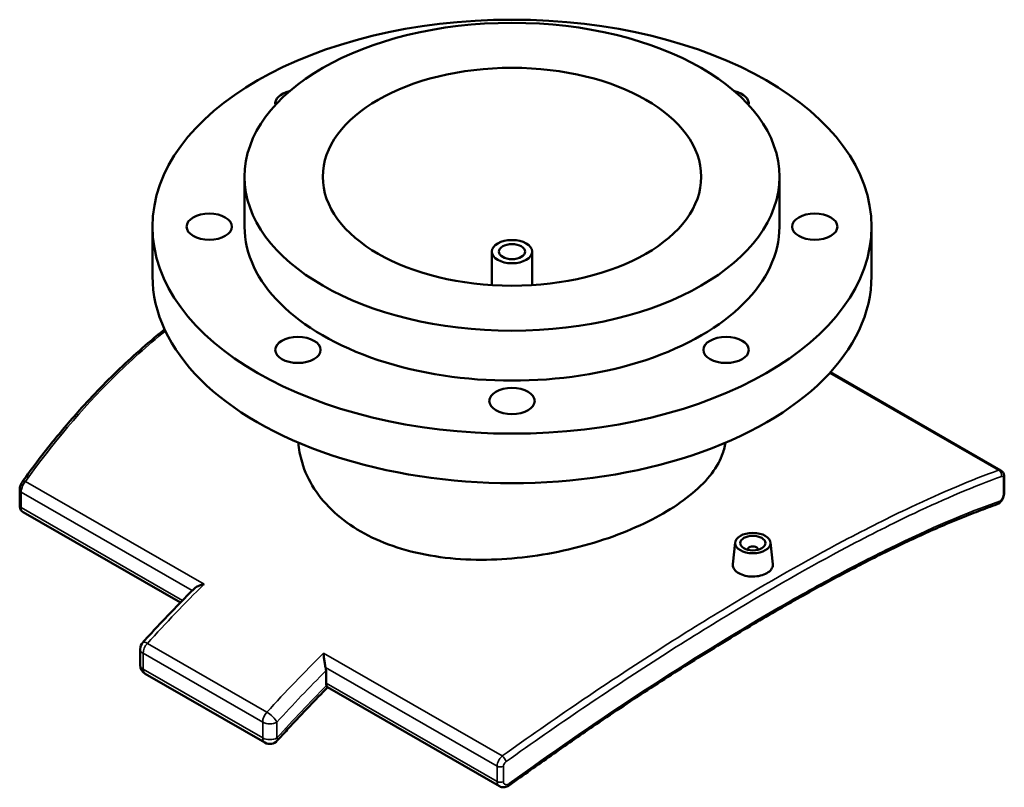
# Model space of a CAD drawing. Header units: millimetres. Extents: x -203 to 1305, y -1114 to 1124.
# Tile 8 of 8: x 914 to 1305, y 820 to 1124. Entities that reach past the tile are written whole.
import ezdxf

# ---------------------------------------------------------------- set-up
doc = ezdxf.new("R2010")
doc.units = ezdxf.units.MM
doc.layers.add('Visible (ANSI)', color=7, linetype='Continuous', lineweight=50)
doc.layers.add('Visible Narrow (ANSI)', color=7, linetype='Continuous', lineweight=35)

msp = doc.modelspace()

# ---------------------------------------------------------------- linework, layer by layer
at = {"layer": 'Visible (ANSI)'}
for p, q in [((1003.411, 1042.389), (1003.411, 1062.174)), ((1215.411, 1042.389), (1215.411, 1062.174)), ((966.911, 1022.768), (966.911, 1042.389)), ((1251.911, 1022.768), (1251.911, 1042.389)), ((1101.411, 1019.231), (1101.411, 1032.497)), ((1117.411, 1019.231), (1117.411, 1032.497)), ((1235.619, 984.666), (1303.214, 945.741)), ((1304.544, 943.14), (1304.544, 937.059)), ((914.279, 937.953), (914.279, 931.872)), ((977.967, 893.361), (915.609, 929.271)), ((1197.884, 917.194), (1196.956, 908.534)), ((1211.857, 917.194), (1212.787, 908.526)), ((1202.871, 914.306), (1202.871, 914.493)), ((1206.871, 914.306), (1206.871, 914.493)), ((962.045, 868.6), (962.045, 874.891)), ((964.049, 865.133), (1011.425, 837.851)), ((1035.695, 866.374), (1035.695, 861.476)), ((1104.414, 820.545), (1036.264, 859.79))]:
    msp.add_line(p, q, dxfattribs=at)
for centre, start, end in [((966.045, 874.891), 137.68316, 180), ((966.045, 868.6), 180, 240.06401), ((1013.422, 841.318), 240.06401, 317.96623)]:
    msp.add_arc(centre, 4, start, end, dxfattribs=at)
for centre, major_axis in [((1109.411, 1042.389), (-142.5, 0)), ((1109.411, 1062.174), (-106, 0)), ((1109.411, 1062.174), (-75, 0)), ((989.411, 1042.389), (-9, 0)), ((1229.411, 1042.389), (-9, 0)), ((1109.411, 1032.497), (-8, 0)), ((1109.411, 1032.497), (-5.2, 0)), ((1024.559, 993.526), (-9, 0)), ((1194.264, 993.526), (-9, 0)), ((1109.411, 973.286), (-9, 0)), ((1204.871, 916.945), (-7, 0)), ((1204.871, 916.945), (-5, 0))]:
    msp.add_ellipse(centre, major_axis=major_axis, ratio=0.5758617, dxfattribs=at)
for centre, major_axis, ratio, start_param, end_param in [((1024.559, 1091.253), (-9, 0), 0.5758617, 5.08733, 6.4054175), ((1194.264, 1091.253), (9, 0), 0.5758617, 6.1609531, 7.4790406), ((1109.411, 1042.389), (-106, 0), 0.5758617, 0, 3.1415927), ((1109.411, 1022.768), (-142.5, 0), 0.5758617, 0, 3.1415927), ((1204.871, 914.493), (-2, 0), 0.5758617, 2.9729035, 6.4518745), ((1038.524, 863.104), (-1.996, -3.466), 0.5780931, 5.4958534, 5.8487475)]:
    msp.add_ellipse(centre, major_axis=major_axis, ratio=ratio, start_param=start_param, end_param=end_param, dxfattribs=at)
for points, knots in [([(971.705, 1001.662), (969.487, 999.882), (967.291, 998.061), (962.067, 993.588), (959.062, 990.897), (953.144, 985.363), (950.232, 982.52), (944.505, 976.688), (941.69, 973.699), (934.776, 966.053), (930.739, 961.307), (922.894, 951.523), (919.086, 946.485), (915.393, 941.311)], [18.8826656, 18.8826656, 18.8826656, 18.8826656, 19.8949133, 19.8949133, 21.3159785, 21.3159785, 22.7370437, 22.7370437, 24.158109, 24.158109, 26.2897068, 26.2897068, 28.4213047, 28.4213047, 28.4213047, 28.4213047]), ([(1024.728, 956.77), (1024.933, 954.189), (1025.413, 951.567), (1027.257, 945.38), (1028.889, 941.837), (1033.209, 935.141), (1035.902, 931.983), (1042.133, 926.28), (1045.673, 923.736), (1053.225, 919.387), (1057.489, 917.438), (1066.766, 914.21), (1071.778, 912.931), (1082.225, 911.123), (1087.667, 910.593), (1098.604, 910.236), (1104.099, 910.409), (1114.723, 911.306), (1120.218, 912.061), (1131.155, 914.161), (1136.598, 915.504), (1147.045, 918.663), (1152.057, 920.48), (1161.334, 924.422), (1165.598, 926.546), (1173.15, 930.895), (1176.689, 933.264), (1182.92, 938.253), (1185.613, 940.873), (1189.934, 946.218), (1191.565, 948.949), (1193.304, 953.364), (1193.754, 955.058), (1193.996, 956.729)], [19.6648943, 19.6648943, 19.6648943, 19.6648943, 20.8260527, 20.8260527, 22.428117, 22.428117, 24.0301814, 24.0301814, 25.6322457, 25.6322457, 27.2343101, 27.2343101, 28.8363744, 28.8363744, 30.4384388, 30.4384388, 32.0405031, 32.0405031, 33.6424695, 33.6424695, 35.2444359, 35.2444359, 36.8464022, 36.8464022, 38.4483686, 38.4483686, 40.050335, 40.050335, 41.6523013, 41.6523013, 43.2542677, 43.2542677, 44.2572748, 44.2572748, 44.2572748, 44.2572748]), ([(1303.214, 945.741), (1303.449, 945.605), (1303.653, 945.434), (1303.981, 945.068), (1304.106, 944.875), (1304.297, 944.501), (1304.364, 944.318), (1304.463, 943.966), (1304.495, 943.796), (1304.535, 943.466), (1304.544, 943.305), (1304.544, 943.144), (1304.544, 943.142), (1304.544, 943.14)], [0.08970365, 0.08970365, 0.08970365, 0.08970365, 0.12086933, 0.12086933, 0.15248917, 0.15248917, 0.18410902, 0.18410902, 0.21572886, 0.21572886, 0.2473487, 0.2473487, 0.24780287, 0.24780287, 0.24780287, 0.24780287]), ([(915.393, 941.311), (915.255, 941.117), (915.131, 940.916), (914.906, 940.498), (914.805, 940.283), (914.627, 939.84), (914.549, 939.613), (914.421, 939.152), (914.37, 938.918), (914.299, 938.442), (914.279, 938.201), (914.279, 937.953)], [0, 0, 0, 0, 0.04956061, 0.04956061, 0.09912122, 0.09912122, 0.14868183, 0.14868183, 0.19824244, 0.19824244, 0.24780305, 0.24780305, 0.24780305, 0.24780305]), ([(1304.544, 937.059), (1304.544, 936.671), (1304.495, 936.297), (1304.331, 935.563), (1304.215, 935.205), (1303.925, 934.516), (1303.752, 934.185), (1303.344, 933.564), (1303.112, 933.273), (1302.534, 932.737), (1302.19, 932.482), (1301.702, 932.312)], [0, 0, 0, 0, 0.07771731, 0.07771731, 0.15543462, 0.15543462, 0.23315192, 0.23315192, 0.31086923, 0.31086923, 0.38858654, 0.38858654, 0.38858654, 0.38858654]), ([(914.279, 931.872), (914.279, 931.714), (914.287, 931.553), (914.327, 931.223), (914.358, 931.053), (914.456, 930.702), (914.522, 930.519), (914.712, 930.144), (914.836, 929.952), (915.164, 929.583), (915.37, 929.408), (915.609, 929.271)], [0, 0, 0, 0, 0.03161923, 0.03161923, 0.06323845, 0.06323845, 0.09485768, 0.09485768, 0.1264769, 0.1264769, 0.15809613, 0.15809613, 0.15809613, 0.15809613]), ([(1301.702, 932.312), (1299.293, 931.474), (1296.833, 930.578), (1291.81, 928.672), (1289.248, 927.662), (1284.024, 925.53), (1281.361, 924.407), (1275.938, 922.05), (1273.178, 920.815), (1267.562, 918.237), (1264.706, 916.893), (1258.902, 914.097), (1255.954, 912.645), (1249.969, 909.635), (1246.932, 908.077), (1240.774, 904.858), (1237.652, 903.197), (1231.329, 899.774), (1228.127, 898.013), (1221.649, 894.391), (1218.373, 892.531), (1211.75, 888.718), (1208.403, 886.763), (1201.647, 882.763), (1198.236, 880.717), (1191.358, 876.538), (1187.89, 874.404), (1180.902, 870.053), (1177.383, 867.834), (1170.298, 863.318), (1166.734, 861.019), (1159.566, 856.344), (1155.963, 853.968), (1148.726, 849.143), (1145.091, 846.693), (1135.974, 840.482), (1130.475, 836.677), (1119.445, 828.922), (1113.913, 824.972), (1108.376, 820.955)], [0, 0, 0, 0, 1.4079832, 1.4079832, 2.8159665, 2.8159665, 4.2239497, 4.2239497, 5.631933, 5.631933, 7.0399162, 7.0399162, 8.4478995, 8.4478995, 9.8558827, 9.8558827, 11.2638659, 11.2638659, 12.6718492, 12.6718492, 14.0798324, 14.0798324, 15.4878157, 15.4878157, 16.8957989, 16.8957989, 18.3037822, 18.3037822, 19.7117654, 19.7117654, 21.1197487, 21.1197487, 22.5277319, 22.5277319, 23.9357151, 23.9357151, 26.04769, 26.04769, 28.1596649, 28.1596649, 28.1596649, 28.1596649]), ([(1199.261, 904.987), (1198.556, 905.392), (1197.946, 905.909), (1197.138, 907.046), (1196.939, 907.666), (1196.94, 908.342), (1196.946, 908.438), (1196.956, 908.534)], [2.38997321, 2.38997321, 2.38997321, 2.38997321, 2.68874834, 2.68874834, 2.98752346, 2.98752346, 3.03606254, 3.03606254, 3.03606254, 3.03606254]), ([(1212.786, 908.526), (1212.796, 908.433), (1212.802, 908.341), (1212.801, 907.684), (1212.601, 907.08), (1211.791, 905.967), (1211.18, 905.457), (1209.772, 904.646), (1208.881, 904.291), (1206.927, 903.813), (1205.865, 903.69), (1203.874, 903.673), (1202.811, 903.779), (1200.857, 904.233), (1199.965, 904.581), (1199.261, 904.987)], [5.3292104, 5.3292104, 5.3292104, 5.3292104, 5.3774967, 5.3774967, 5.6762148, 5.6762148, 5.974933, 5.974933, 6.2736512, 6.2736512, 6.5723694, 6.5723694, 6.8711445, 6.8711445, 7.1699196, 7.1699196, 7.1699196, 7.1699196]), ([(963.088, 877.584), (964.421, 879.048), (965.758, 880.503), (968.442, 883.395), (969.788, 884.832), (972.489, 887.687), (973.844, 889.106), (976.562, 891.924), (977.925, 893.323), (980.659, 896.104), (982.03, 897.484), (983.405, 898.855)], [1.146367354, 1.146367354, 1.146367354, 1.146367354, 1.161370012, 1.161370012, 1.17637267, 1.17637267, 1.191375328, 1.191375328, 1.206377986, 1.206377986, 1.221380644, 1.221380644, 1.221380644, 1.221380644]), ([(983.405, 898.855), (983.745, 899.194), (984.186, 899.493), (985.063, 899.946), (985.488, 900.12), (986.388, 900.416), (986.869, 900.538), (987.363, 900.63), (987.367, 900.631), (987.371, 900.631)], [0.1415885, 0.1415885, 0.1415885, 0.1415885, 0.32347494, 0.32347494, 0.46865515, 0.46865515, 0.61897933, 0.61897933, 0.62023348, 0.62023348, 0.62023348, 0.62023348]), ([(1034.747, 873.349), (1034.748, 873.346), (1034.748, 873.343), (1034.764, 872.889), (1034.796, 872.393), (1034.89, 871.367), (1034.952, 870.834), (1035.107, 869.733), (1035.203, 869.157), (1035.381, 868.272), (1035.452, 867.954), (1035.527, 867.653)], [-0.00126453, -0.00126453, -0.00126453, -0.00126453, 0, 0, 0.17925656, 0.17925656, 0.3501045, 0.3501045, 0.52341132, 0.52341132, 0.62417803, 0.62417803, 0.62417803, 0.62417803]), ([(1035.695, 866.374), (1035.695, 866.593), (1035.678, 866.843), (1035.611, 867.284), (1035.573, 867.472), (1035.527, 867.653)], [-0.6117182, -0.6117182, -0.6117182, -0.6117182, -0.53125667, -0.53125667, -0.4737728, -0.4737728, -0.4737728, -0.4737728]), ([(1016.393, 838.639), (1017.707, 840.097), (1019.026, 841.546), (1021.672, 844.426), (1023, 845.856), (1025.664, 848.699), (1027.001, 850.111), (1029.681, 852.915), (1031.026, 854.308), (1033.698, 857.049), (1035.026, 858.398), (1036.357, 859.737)], [1.138523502, 1.138523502, 1.138523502, 1.138523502, 1.153823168, 1.153823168, 1.169122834, 1.169122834, 1.1844225, 1.1844225, 1.199722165, 1.199722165, 1.214740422, 1.214740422, 1.214740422, 1.214740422]), ([(1036.264, 859.79), (1036.225, 859.812), (1036.182, 859.853), (1036.054, 860.027), (1035.964, 860.203), (1035.87, 860.446)], [-0.94927644, -0.94927644, -0.94927644, -0.94927644, -0.8848953, -0.8848953, -0.76764562, -0.76764562, -0.76764562, -0.76764562]), ([(1108.376, 820.955), (1108.168, 820.804), (1107.947, 820.67), (1107.481, 820.439), (1107.235, 820.343), (1106.718, 820.199), (1106.447, 820.152), (1105.882, 820.124), (1105.587, 820.144), (1104.994, 820.273), (1104.694, 820.384), (1104.414, 820.545)], [0, 0, 0, 0, 0.04609781, 0.04609781, 0.09219562, 0.09219562, 0.13829344, 0.13829344, 0.18439125, 0.18439125, 0.23048906, 0.23048906, 0.23048906, 0.23048906])]:
    msp.add_open_spline(points, degree=3, knots=knots, dxfattribs=at)
at = {"layer": 'Visible Narrow (ANSI)'}
for p, q in [((1235.354, 984.376), (1302.276, 945.838)), ((987.371, 900.631), (916.547, 941.416)), ((1304.22, 942.512), (1304.22, 936.431)), ((914.864, 931.058), (914.864, 937.138)), ((914.864, 937.138), (982.652, 898.102)), ((978.817, 894.23), (914.864, 931.058)), ((1012.257, 849.918), (964.881, 877.2)), ((963.217, 873.262), (1010.593, 845.98)), ((963.217, 866.971), (963.217, 873.262)), ((1105.572, 832.564), (1034.747, 873.349)), ((1010.593, 839.689), (963.217, 866.971)), ((1035.527, 867.653), (1103.493, 828.514)), ((1103.493, 822.433), (1035.695, 861.476)), ((1010.593, 845.98), (1010.593, 839.689)), ((1016.25, 839.689), (1016.25, 845.98)), ((1103.493, 828.514), (1103.493, 822.433)), ((1105.999, 822.283), (1105.999, 828.363))]:
    msp.add_line(p, q, dxfattribs=at)
for centre, major_axis, ratio, start_param, end_param in [((1301.802, 944.025), (-0.679, 1.881), 0.8356191, 4.0931587, 5.5951983), ((917.021, 940.149), (-1.628, 1.162), 0.4569117, 5.3080716, 6.2831853), ((1302.544, 943.14), (2, 0), 0.5758617, 5.7062483, 6.2831853), ((916.279, 937.953), (-2, 0), 0.5758617, 0, 0.7853982), ((1302.544, 937.059), (2, 0), 0.5758617, 5.7062483, 6.2831853), ((1301.045, 934.201), (0.657, -1.889), 0.8367171, 0, 0.9603093), ((916.279, 931.872), (-2, 0), 0.5758617, 0, 0.7853982), ((1085.723, 637.61), (207.098, 359.632), 0.5780931, 1.1252375, 1.2078934), ((966.045, 874.891), (-4, 0), 0.5758617, 0, 0.7853982), ((966.045, 874.891), (-2.958, 2.693), 0.2896611, 5.3608825, 6.2831853), ((966.045, 874.891), (1.996, 3.466), 0.5780931, 1.2078934, 2.3542608), ((1133.099, 610.328), (-207.098, -359.632), 0.5780931, 4.2668302, 4.3494861), ((966.045, 868.6), (-4, 0), 0.5758617, 0, 0.7853982), ((966.045, 868.6), (-1.996, -3.466), 0.5780931, 5.4958534, 6.2831853), ((1135.928, 608.699), (205.102, 356.166), 0.5780931, 1.1355866, 1.2078934), ((1135.928, 608.699), (-201.609, -350.1), 0.5780931, 4.2829017, 4.3573299), ((1013.422, 847.609), (-1.996, -3.466), 0.5780931, 4.3494861, 5.4958534), ((1013.422, 847.609), (-2.958, 2.693), 0.2896611, 3.7900862, 5.3608825), ((1013.422, 847.609), (4, 0), 0.5758617, 3.9269908, 5.4977871), ((1013.422, 841.318), (-4, 0), 0.5758617, 0.7853982, 2.3561945), ((1013.422, 841.318), (-1.996, -3.466), 0.5780931, 5.4958534, 6.2831853), ((1013.422, 841.318), (2.971, -2.678), 0.2836688, 0, 0.6470773), ((1106.046, 831.297), (-1.165, 1.626), 0.2330891, 3.9221861, 5.4242257), ((1104.908, 829.329), (2, 0), 0.5758617, 3.9269908, 5.289326), ((1104.908, 823.248), (-2, 0), 0.5758617, 0.7853982, 2.1477333), ((1107.201, 822.574), (1.174, -1.619), 0.230117, 0, 0.77855)]:
    msp.add_ellipse(centre, major_axis=major_axis, ratio=ratio, start_param=start_param, end_param=end_param, dxfattribs=at)
for points, knots in [([(916.547, 941.416), (927.215, 956.338), (938.846, 970.12), (958.009, 989.076), (964.898, 995.252), (972.015, 1001.004)], [-28.4213047, -28.4213047, -28.4213047, -28.4213047, -22.2653376, -22.2653376, -19.0022145, -19.0022145, -19.0022145, -19.0022145]), ([(1302.276, 945.838), (1291.608, 942.003), (1279.977, 937.101), (1258.961, 927.177), (1250.059, 922.702), (1226.203, 910.053), (1210.705, 901.231), (1185.145, 885.779), (1175.509, 879.768), (1146.114, 860.874), (1125.892, 847.145), (1105.572, 832.564)], [-28.4213047, -28.4213047, -28.4213047, -28.4213047, -22.2653606, -22.2653606, -18.0912552, -18.0912552, -11.517132, -11.517132, -7.6808245, -7.6808245, 0, 0, 0, 0]), ([(1303.214, 945.741), (1303.068, 945.825), (1302.904, 945.873), (1302.585, 945.893), (1302.433, 945.878), (1302.276, 945.838)], [-0.089703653, -0.089703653, -0.089703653, -0.089703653, -0.040287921, -0.040287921, 0, 0, 0, 0]), ([(914.864, 937.138), (914.864, 937.457), (914.901, 937.802), (915.086, 938.726), (915.288, 939.322), (915.832, 940.45), (916.174, 940.98), (916.547, 941.416)], [-0.24780305, -0.24780305, -0.24780305, -0.24780305, -0.18927536, -0.18927536, -0.09563106, -0.09563106, 0, 0, 0, 0]), ([(1107.14, 830.333), (1127.439, 844.856), (1147.636, 858.537), (1176.989, 877.373), (1186.61, 883.368), (1212.127, 898.782), (1227.595, 907.59), (1251.4, 920.227), (1260.28, 924.701), (1281.243, 934.63), (1292.841, 939.542), (1303.476, 943.395)], [0, 0, 0, 0, 7.6808245, 7.6808245, 11.517132, 11.517132, 18.0912552, 18.0912552, 22.2653606, 22.2653606, 28.4213047, 28.4213047, 28.4213047, 28.4213047]), ([(1303.476, 943.395), (1303.545, 943.42), (1303.613, 943.433), (1303.778, 943.434), (1303.87, 943.403), (1304.049, 943.258), (1304.126, 943.123), (1304.204, 942.82), (1304.22, 942.673), (1304.22, 942.512)], [0, 0, 0, 0, 0.04028792, 0.04028792, 0.10474859, 0.10474859, 0.18854747, 0.18854747, 0.24780287, 0.24780287, 0.24780287, 0.24780287]), ([(1302.717, 933.569), (1289.644, 928.999), (1275.099, 922.767), (1251.438, 911.165), (1243.328, 906.971), (1226.918, 898.081), (1218.641, 893.415), (1193.539, 878.744), (1176.109, 867.901), (1141.854, 845.347), (1125.102, 833.784), (1108.299, 821.611)], [0, 0, 0, 0, 7.5599909, 7.5599909, 11.2742226, 11.2742226, 14.8265269, 14.8265269, 21.7792934, 21.7792934, 28.1596649, 28.1596649, 28.1596649, 28.1596649]), ([(1304.22, 936.431), (1304.22, 936.327), (1304.213, 936.217), (1304.178, 935.921), (1304.14, 935.729), (1304.016, 935.285), (1303.921, 935.032), (1303.66, 934.492), (1303.483, 934.218), (1303.104, 933.786), (1302.902, 933.634), (1302.717, 933.569)], [0, 0, 0, 0, 0.03812887, 0.03812887, 0.09913507, 0.09913507, 0.17844312, 0.17844312, 0.28154359, 0.28154359, 0.38858654, 0.38858654, 0.38858654, 0.38858654]), ([(915.609, 929.271), (915.435, 929.371), (915.285, 929.523), (915.046, 929.925), (914.959, 930.179), (914.88, 930.653), (914.864, 930.85), (914.864, 931.058)], [-0.15809613, -0.15809613, -0.15809613, -0.15809613, -0.09913507, -0.09913507, -0.03812887, -0.03812887, 0, 0, 0, 0]), ([(1105.572, 832.564), (1105.238, 832.284), (1104.924, 831.953), (1104.331, 831.172), (1104.064, 830.711), (1103.718, 829.881), (1103.61, 829.514), (1103.512, 828.939), (1103.493, 828.722), (1103.493, 828.514)], [-0.24780305, -0.24780305, -0.24780305, -0.24780305, -0.17844043, -0.17844043, -0.09913357, -0.09913357, -0.0381283, -0.0381283, 0, 0, 0, 0]), ([(1105.999, 828.363), (1105.999, 828.467), (1106.009, 828.575), (1106.063, 828.86), (1106.122, 829.041), (1106.312, 829.447), (1106.458, 829.67), (1106.784, 830.044), (1106.957, 830.201), (1107.14, 830.333)], [0, 0, 0, 0, 0.0381283, 0.0381283, 0.09913357, 0.09913357, 0.17844043, 0.17844043, 0.24780305, 0.24780305, 0.24780305, 0.24780305]), ([(1103.493, 822.433), (1103.493, 821.94), (1103.602, 821.498), (1103.961, 820.893), (1104.167, 820.688), (1104.414, 820.546)], [-0.38858661, -0.38858661, -0.38858661, -0.38858661, -0.29804305, -0.29804305, -0.23048906, -0.23048906, -0.23048906, -0.23048906]), ([(1108.299, 821.611), (1108.193, 821.534), (1108.083, 821.466), (1107.792, 821.315), (1107.61, 821.247), (1107.199, 821.158), (1106.975, 821.157), (1106.52, 821.269), (1106.307, 821.417), (1106.058, 821.812), (1105.999, 822.036), (1105.999, 822.283)], [0, 0, 0, 0, 0.04036336, 0.04036336, 0.10494473, 0.10494473, 0.18890052, 0.18890052, 0.29804305, 0.29804305, 0.38858661, 0.38858661, 0.38858661, 0.38858661])]:
    msp.add_open_spline(points, degree=3, knots=knots, dxfattribs=at)

doc.saveas('drawing.dxf')
